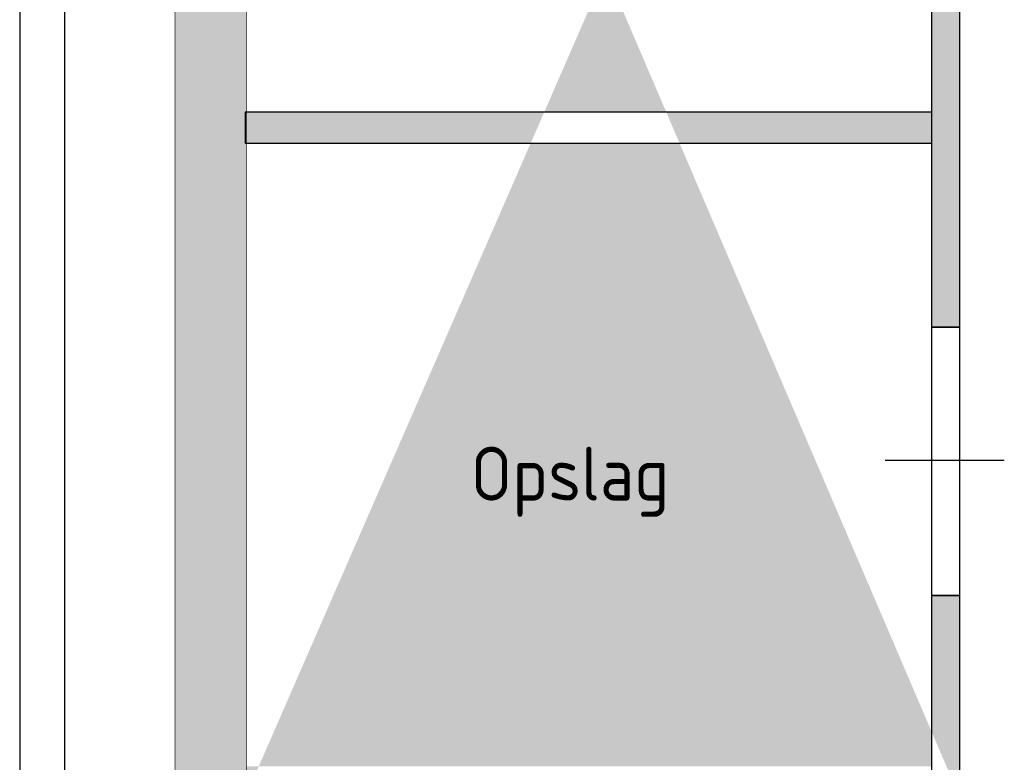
# Model space of a CAD drawing. Header units: millimetres. Extents: x 261 to 80476, y 988 to 41725.
# Tile 7 of 14: x 68125 to 71422, y 33048 to 35533. Entities that reach past the tile are written whole.
import ezdxf

# ---------------------------------------------------------------- set-up
doc = ezdxf.new("R2010")
doc.units = ezdxf.units.MM
doc.linetypes.add('ACAD_ISO02W100', pattern=[15, 12, -3])
for name, color, linetype in [('balken', 1, 'ACAD_ISO02W100'), ('H', 7, 'Continuous'), ('P', 7, 'Continuous'), ('ruimtebenaming', 1, 'Continuous')]:
    doc.layers.add(name, color=color, linetype=linetype)

msp = doc.modelspace()

# ---------------------------------------------------------------- hatches: boundary and pattern name
h = msp.add_hatch(color=256)
h.paths.add_polyline_path([(71179.5, 38813.7), (71272.2, 38813.7), (71272.2, 38409.5), (71179.5, 38409.5)])
h.paths.add_polyline_path([(68880.6, 38512.7), (71179.5, 38512.7), (71179.5, 38409.5), (68880.6, 38409.5)], flags=17)
h.paths.add_polyline_path([(68880.6, 37411.5), (71179.5, 37411.5), (71179.5, 37514.7), (68880.6, 37514.7)], flags=17)
h.paths.add_polyline_path([(71179.5, 37514.7), (71272, 37514.7), (71272, 36719.6), (71179.5, 36719.6)], flags=17)
h.paths.add_polyline_path([(71179.5, 35821.4), (71272, 35821.4), (71272, 34504.2), (71179.5, 34504.2)], flags=17)
h.paths.add_polyline_path([(68880.6, 35119.7), (71179.5, 35119.7), (71179.5, 35223), (68880.6, 35223)], flags=17)
h.paths.add_polyline_path([(68880.6, 32931.3), (71179.5, 32931.3), (71179.5, 33034.5), (68880.6, 33034.5)], flags=17)
h.paths.add_polyline_path([(71179.5, 33606), (71272.2, 33606), (71272.2, 32931.3), (71179.5, 32931.3)], flags=17)
edge = h.paths.add_edge_path()
edge.add_line((68880.6, 38512.7), (71272.2, 38512.7))
edge.add_line((68880.6, 38409.5), (71272.2, 38409.5))
edge.add_line((68880.6, 32931.3), (71272.2, 32931.3))
at = {"layer": 'H', "linetype": 'Continuous'}
msp.add_hatch(color=256, dxfattribs=at).paths.add_polyline_path([(68645.4, 38815.8), (68645.4, 20363.8), (68884.2, 20363.8), (68884.2, 38815.8), (68645.4, 38815.8), (68645.4, 38815.8)])

# ---------------------------------------------------------------- linework, layer by layer
for points in [[(71179.5, 35821.4), (71272, 35821.4), (71272, 34504.2), (71179.5, 34504.2)], [(68880.6, 35119.7), (71179.5, 35119.7), (71179.5, 35223), (68880.6, 35223)], [(71179.5, 33606), (71272.2, 33606), (71272.2, 32931.3), (71179.5, 32931.3)]]:
    msp.add_lwpolyline(points, close=True)
at = {"layer": 'balken', "ltscale": 0.25}
for p, q in [((68125.2, 38849.1), (68125.2, 21904.4)), ((68275.2, 38849.1), (68275.2, 21904.4))]:
    msp.add_line(p, q, dxfattribs=at)
at = {"layer": 'P', "const_width": 2.22}
for points in [[(68645.4, 38819.2), (68645.4, 20363.8)], [(68884.2, 38819.2), (68884.2, 20363.8)], [(68884.2, 35219.4), (68884.2, 35116)]]:
    msp.add_lwpolyline(points, dxfattribs=at)
at = {"layer": 'P'}
for points in [[(71179.5, 34504.2), (71272, 34504.2), (71272, 33606), (71179.5, 33606), (71179.5, 34504.2)], [(71022.7, 34058.7), (71421.8, 34058.7)]]:
    msp.add_lwpolyline(points, dxfattribs=at)

# ---------------------------------------------------------------- texts
at = {"layer": 'ruimtebenaming', "insert": (69968.3, 34103.7), "char_height": 180, "width": 2608.178, "attachment_point": 2}
msp.add_mtext('{\\Fisocp|c0;Opslag}', dxfattribs=at)

doc.saveas('drawing.dxf')
